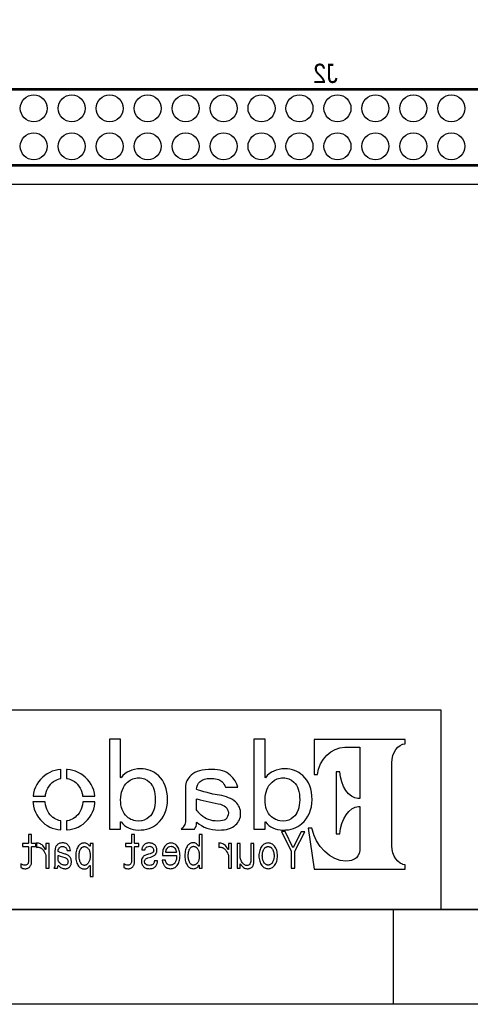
# Model space of a CAD drawing. Extents: x -19 to 391, y -43 to 244.
# Tile 12 of 33: x 16 to 40, y -43 to 9. Entities that reach past the tile are written whole.
import ezdxf

# ---------------------------------------------------------------- set-up
doc = ezdxf.new("R2010")
doc.units = 0
for name, color, linetype in [('BOARD_GEOMETRY_DIMENSION', 2, 'CONTINUOUS'), ('BOARD_GEOMETRY_OUTLINE', 3, 'CONTINUOUS'), ('BOARD_GEOMETRY_SILKSCREEN_B', 1, 'CONTINUOUS'), ('PACKAGE_GEOMETRY_SILKSCREEN_B', 4, 'CONTINUOUS'), ('PIN_B', 5, 'CONTINUOUS'), ('REF_DES_SILKSCREEN_B', 6, 'CONTINUOUS')]:
    doc.layers.add(name, color=color, linetype=linetype)

msp = doc.modelspace()

# ---------------------------------------------------------------- linework, layer by layer
at = {"layer": 'BOARD_GEOMETRY_DIMENSION'}
msp.add_lwpolyline([(-19.05, -43.18), (-19.05, 243.819934), (390.949942, 243.819934), (390.949942, -43.18)], close=True, dxfattribs=at)
for points in [[(-14.05001, -38.179756), (385.949952, -38.179756)], [(35.94989, -43.18), (35.94989, -38.179756)]]:
    msp.add_lwpolyline(points, dxfattribs=at)
at = {"layer": 'BOARD_GEOMETRY_OUTLINE'}
msp.add_lwpolyline([(0, 0), (59.99988, 0), (59.99988, 90.000074), (0, 90.000074)], close=True, dxfattribs=at)
at = {"layer": 'BOARD_GEOMETRY_SILKSCREEN_B'}
for points in [[(-19.05, -43.18), (-19.05, 243.819934), (390.949942, 243.819934), (390.949942, -43.18)], [(22.50313, -34.00425), (22.65934, -33.99917), (22.806406, -33.983676), (22.944328, -33.958276), (23.073106, -33.921954), (23.19401, -33.87598), (23.305516, -33.818576), (23.408894, -33.751774), (23.503636, -33.674558), (23.631906, -33.54705), (23.742904, -33.410144), (23.83663, -33.264856), (23.913592, -33.11017), (23.973282, -32.947864), (24.016208, -32.775652), (24.041608, -32.595566), (24.049482, -32.405574), (24.042624, -32.205168), (24.019002, -32.016446), (23.981918, -31.839662), (23.928324, -31.674562), (23.861014, -31.523178), (23.77694, -31.38297), (23.679404, -31.254446), (23.564596, -31.137352), (23.46452, -31.054548), (23.358094, -30.980888), (23.249128, -30.919674), (23.133812, -30.868874), (23.014432, -30.830266), (22.889718, -30.802072), (22.760178, -30.785054), (22.625812, -30.779466), (22.464522, -30.787086), (22.311614, -30.808676), (22.16912, -30.84576), (22.035008, -30.89656), (21.912326, -30.962346), (21.797518, -31.042864), (21.693124, -31.13786), (21.596096, -31.24708), (21.573998, -31.238952), (21.573998, -29.22397), (20.98802, -29.22397), (20.98802, -33.948878), (21.573998, -33.948878), (21.573998, -33.57245), (21.596604, -33.564576), (21.684488, -33.66897), (21.778976, -33.75787), (21.88083, -33.833562), (21.989796, -33.894776), (22.106382, -33.942782), (22.231096, -33.977072), (22.36343, -33.998154)], [(30.112716, -34.00425), (30.268926, -33.99917), (30.415992, -33.983676), (30.554422, -33.958276), (30.682692, -33.921954), (30.803596, -33.87598), (30.915102, -33.818576), (31.018988, -33.751774), (31.113222, -33.674558), (31.241492, -33.54705), (31.35249, -33.410144), (31.446724, -33.264856), (31.523178, -33.11017), (31.583122, -32.947864), (31.62554, -32.775652), (31.651194, -32.595566), (31.659322, -32.405574), (31.65221, -32.205168), (31.628588, -32.016446), (31.591504, -31.839662), (31.53791, -31.674562), (31.470346, -31.523178), (31.386526, -31.38297), (31.28899, -31.254446), (31.174182, -31.137352), (31.074106, -31.054548), (30.967934, -30.980888), (30.858714, -30.919674), (30.743398, -30.868874), (30.624018, -30.830266), (30.499304, -30.802072), (30.370018, -30.785054), (30.235398, -30.779466), (30.074108, -30.787086), (29.9212, -30.808676), (29.778706, -30.84576), (29.644594, -30.89656), (29.521912, -30.962346), (29.407104, -31.042864), (29.30271, -31.13786), (29.205936, -31.24708), (29.183838, -31.238952), (29.183838, -29.22397), (28.597606, -29.22397), (28.597606, -33.948878), (29.183838, -33.948878), (29.183838, -33.57245), (29.20619, -33.564576), (29.294328, -33.66897), (29.388816, -33.75787), (29.490416, -33.833562), (29.599382, -33.894776), (29.716222, -33.942782), (29.840682, -33.977072), (29.973016, -33.998154)], [(36.565586, -36.058856), (36.565586, -35.830764), (36.437316, -35.809174), (36.434014, -35.808158), (36.302696, -35.745674), (36.30041, -35.74415), (36.181538, -35.650678), (36.179506, -35.649154), (36.074604, -35.525964), (36.07308, -35.523678), (35.987482, -35.378644), (35.98672, -35.376866), (35.920426, -35.20948), (35.919918, -35.207956), (35.878516, -35.026346), (35.878516, -35.024568), (35.863022, -34.828988), (35.863022, -30.459172), (35.878516, -30.266386), (35.878516, -30.264862), (35.919918, -30.083252), (35.920426, -30.080966), (35.98672, -29.916374), (35.987482, -29.91485), (36.07308, -29.767276), (36.074604, -29.765244), (36.180014, -29.643578), (36.181284, -29.642054), (36.30041, -29.547058), (36.302696, -29.54528), (36.434014, -29.48305), (36.436808, -29.48178), (36.565586, -29.45638), (36.565586, -29.22778), (31.781242, -29.22778), (31.781242, -31.073852), (31.951676, -31.073852), (32.009334, -30.795976), (32.009842, -30.793944), (32.112712, -30.523688), (32.113474, -30.522164), (32.25673, -30.279086), (32.258, -30.27807), (32.434276, -30.065472), (32.4358, -30.063948), (32.64281, -29.890974), (32.644588, -29.889958), (32.874204, -29.75737), (32.87649, -29.756354), (33.125918, -29.67228), (33.128712, -29.671772), (33.391094, -29.642562), (34.170112, -29.642562), (34.182812, -29.655262), (34.182812, -32.329882), (34.170112, -32.342582), (34.076894, -32.342582), (33.910524, -32.313372), (33.906714, -32.312356), (33.744408, -32.227774), (33.741614, -32.226758), (33.589722, -32.09417), (33.588198, -32.092646), (33.448244, -31.917386), (33.447228, -31.915862), (33.326578, -31.707582), (33.325816, -31.706058), (33.227518, -31.465774), (33.22701, -31.46425), (33.155382, -31.202376), (33.155128, -31.200852), (33.11652, -30.931358), (32.93491, -30.931358), (32.93491, -34.198052), (33.11652, -34.198052), (33.15589, -33.925764), (33.156398, -33.923986), (33.22828, -33.658302), (33.228788, -33.656778), (33.32861, -33.41497), (33.329118, -33.4137), (33.452308, -33.201356), (33.453324, -33.199578), (33.596326, -33.024572), (33.597596, -33.023048), (33.754822, -32.889444), (33.757616, -32.888174), (33.924494, -32.8041), (33.928304, -32.802576), (34.100516, -32.77108), (34.170112, -32.77108), (34.182812, -32.78378), (34.182812, -34.907474), (34.17189, -35.08375), (34.171636, -35.085274), (34.1376, -35.234372), (34.136838, -35.236658), (34.080196, -35.361372), (34.078926, -35.364166), (33.996884, -35.463988), (33.994598, -35.466274), (33.891982, -35.543744), (33.889188, -35.545776), (33.763204, -35.598354), (33.760918, -35.598862), (33.612074, -35.631374), (33.610042, -35.631374), (33.435798, -35.640772), (33.43402, -35.640264), (33.146746, -35.604958), (33.144206, -35.60445), (32.859726, -35.501072), (32.857186, -35.500564), (32.58312, -35.338766), (32.581342, -35.336988), (32.325818, -35.122866), (32.324294, -35.12185), (32.097218, -34.865056), (32.096202, -34.863278), (31.901892, -34.570162), (31.90113, -34.568384), (31.751016, -34.247074), (31.75, -34.24555), (31.652718, -33.913064), (31.451804, -33.913064), (31.764224, -36.058856)], [(17.613122, -32.226758), (17.624298, -32.14116), (17.624298, -32.140144), (17.653508, -32.018478), (17.654016, -32.017462), (17.693894, -31.902654), (17.694402, -31.900876), (17.746726, -31.793688), (17.747488, -31.792672), (17.810226, -31.69158), (17.810734, -31.690564), (17.88541, -31.596584), (17.885918, -31.595568), (17.971516, -31.508446), (17.972278, -31.507176), (18.03654, -31.45536), (18.037302, -31.454852), (18.103596, -31.409386), (18.10512, -31.408878), (18.17624, -31.371286), (18.17751, -31.370778), (18.250916, -31.338774), (18.251932, -31.338774), (18.33118, -31.313882), (18.332196, -31.313882), (18.413476, -31.296356), (18.414492, -31.296356), (18.42262, -31.293054), (18.42262, -30.81528), (18.271998, -30.833568), (18.122138, -30.86608), (17.977612, -30.910784), (17.841214, -30.969458), (17.710912, -31.04007), (17.587722, -31.124144), (17.469612, -31.220664), (17.349216, -31.342076), (17.244314, -31.4706), (17.155922, -31.607252), (17.083024, -31.75127), (17.027144, -31.90367), (16.987012, -32.062674), (16.96339, -32.226758)], [(20.22094, -32.226758), (20.197826, -32.062674), (20.157186, -31.90367), (20.100544, -31.75127), (20.028408, -31.607252), (19.940016, -31.4706), (19.835114, -31.342076), (19.71421, -31.220664), (19.597624, -31.124144), (19.47418, -31.04007), (19.343878, -30.969458), (19.206718, -30.910784), (19.063208, -30.86608), (18.912332, -30.833568), (18.755614, -30.814264), (18.72234, -30.812486), (18.72234, -31.29026), (18.769584, -31.296356), (18.771108, -31.296356), (18.852896, -31.313882), (18.85442, -31.314644), (18.932398, -31.338774), (18.933414, -31.338774), (19.008598, -31.370778), (19.009614, -31.371286), (19.080226, -31.408878), (19.081242, -31.409386), (19.14779, -31.454852), (19.148806, -31.45536), (19.21129, -31.507176), (19.212306, -31.508446), (19.298412, -31.595568), (19.299174, -31.596584), (19.373596, -31.690564), (19.374612, -31.69158), (19.437604, -31.792672), (19.43862, -31.793688), (19.48942, -31.901384), (19.489674, -31.902654), (19.530314, -32.016954), (19.530822, -32.018478), (19.559016, -32.140144), (19.559524, -32.14116), (19.572478, -32.225488)], [(26.751788, -34.00425), (26.892504, -33.999678), (27.023822, -33.986978), (27.146504, -33.96615), (27.259534, -33.93567), (27.365706, -33.898078), (27.462226, -33.850072), (27.55011, -33.794954), (27.628596, -33.729676), (27.693112, -33.667954), (27.747722, -33.60166), (27.794712, -33.53435), (27.832304, -33.462976), (27.862276, -33.390078), (27.883104, -33.315148), (27.896312, -33.23717), (27.900122, -33.155382), (27.896312, -33.062164), (27.883104, -32.973264), (27.862276, -32.888174), (27.832304, -32.807402), (27.794712, -32.731202), (27.747722, -32.659066), (27.693112, -32.591248), (27.628596, -32.526478), (27.550618, -32.461962), (27.463242, -32.401764), (27.369516, -32.34817), (27.266392, -32.299656), (27.156918, -32.258762), (27.039824, -32.222948), (26.914094, -32.192976), (26.779982, -32.168084), (26.436574, -32.106362), (26.435812, -32.106362), (26.137108, -32.029654), (25.954228, -31.988252), (25.95372, -31.988252), (25.80132, -31.94685), (25.800304, -31.94685), (25.678384, -31.905448), (25.584912, -31.862268), (25.577292, -31.850584), (25.577292, -31.849568), (25.588976, -31.741872), (25.589738, -31.739078), (25.624028, -31.637986), (25.625298, -31.635446), (25.68321, -31.541974), (25.684734, -31.54045), (25.76449, -31.453074), (25.766522, -31.45155), (25.868122, -31.378652), (25.870408, -31.377382), (25.990042, -31.325058), (25.992582, -31.323788), (26.132536, -31.293054), (26.134314, -31.292546), (26.29281, -31.281878), (26.29408, -31.281878), (26.492708, -31.292546), (26.494486, -31.292546), (26.66238, -31.323788), (26.664412, -31.32455), (26.73731, -31.34868), (26.738326, -31.34868), (26.803096, -31.377382), (26.80462, -31.378144), (26.861516, -31.41218), (26.862786, -31.41345), (26.912316, -31.45155), (26.913586, -31.453074), (26.971498, -31.51378), (26.972514, -31.515558), (27.02179, -31.586678), (27.022806, -31.588202), (27.065224, -31.669482), (27.065478, -31.67126), (27.096212, -31.754064), (27.742896, -31.754064), (27.68981, -31.584646), (27.603704, -31.412688), (27.493214, -31.254954), (27.354022, -31.109666), (27.2669, -31.039562), (27.169618, -30.978602), (27.062684, -30.926278), (26.946606, -30.883352), (26.820876, -30.850078), (26.684986, -30.826456), (26.540714, -30.811978), (26.385012, -30.807152), (26.201624, -30.811978), (26.031698, -30.826456), (25.875488, -30.850078), (25.731978, -30.88386), (25.602438, -30.926278), (25.486614, -30.978856), (25.38349, -31.039562), (25.29332, -31.109666), (25.223724, -31.180278), (25.162002, -31.252668), (25.110186, -31.327344), (25.067514, -31.40456), (25.034494, -31.48457), (25.011126, -31.566866), (24.99741, -31.652464), (24.991822, -31.739078), (24.991822, -33.489646), (24.98852, -33.564576), (24.98852, -33.5661), (24.976582, -33.63595), (24.976328, -33.636966), (24.957532, -33.70326), (24.957024, -33.704784), (24.929592, -33.765744), (24.929084, -33.76676), (24.895302, -33.824164), (24.894286, -33.825688), (24.852122, -33.877758), (24.851106, -33.878774), (24.801576, -33.92678), (24.800306, -33.928558), (24.77262, -33.948878), (25.461976, -33.948878), (25.510998, -33.890458), (25.54732, -33.811464), (25.570434, -33.714944), (25.577292, -33.599374), (25.59812, -33.589976), (25.716484, -33.688274), (25.841706, -33.772348), (25.97404, -33.843468), (26.114502, -33.90138), (26.262838, -33.9471), (26.418032, -33.97885), (26.581608, -33.998154)], [(22.535388, -33.529778), (22.53361, -33.529778), (22.358096, -33.516062), (22.356318, -33.516062), (22.275038, -33.49879), (22.274022, -33.498282), (22.194774, -33.473644), (22.194012, -33.472882), (22.11959, -33.442656), (22.11832, -33.442148), (22.0472, -33.403286), (22.04593, -33.402778), (21.979636, -33.358074), (21.97862, -33.357566), (21.914612, -33.30448), (21.913342, -33.303972), (21.83511, -33.223454), (21.834094, -33.222184), (21.766022, -33.132776), (21.765514, -33.13176), (21.70811, -33.033462), (21.707602, -33.032446), (21.659596, -32.925766), (21.659342, -32.923988), (21.622512, -32.808672), (21.622512, -32.807656), (21.595588, -32.68345), (21.595334, -32.68218), (21.579586, -32.549846), (21.579586, -32.548576), (21.573998, -32.406082), (21.573998, -32.405574), (21.580094, -32.263588), (21.580602, -32.26308), (21.597874, -32.12846), (21.598128, -32.127444), (21.62683, -32.00146), (21.627084, -32.000444), (21.667216, -31.880048), (21.719286, -31.770066), (21.719794, -31.768288), (21.782532, -31.665672), (21.783294, -31.664402), (21.857716, -31.569152), (21.858478, -31.567882), (21.943822, -31.48076), (21.945346, -31.478982), (22.074378, -31.382462), (22.075902, -31.3817), (22.144736, -31.343854), (22.146006, -31.3436), (22.21611, -31.311088), (22.21738, -31.31058), (22.291802, -31.286958), (22.292818, -31.28645), (22.369526, -31.26867), (22.370542, -31.26867), (22.450298, -31.257748), (22.451822, -31.257748), (22.53361, -31.253684), (22.53488, -31.253684), (22.610826, -31.257748), (22.612096, -31.257748), (22.685502, -31.26867), (22.68728, -31.26867), (22.827996, -31.31058), (22.830282, -31.31185), (22.96414, -31.381446), (22.965918, -31.382462), (23.091902, -31.478982), (23.093426, -31.48076), (23.165308, -31.555944), (23.166578, -31.557468), (23.2283, -31.644082), (23.229316, -31.645352), (23.282402, -31.74365), (23.28291, -31.745174), (23.325328, -31.85287), (23.325582, -31.854648), (23.359618, -31.975552), (23.359618, -31.976568), (23.382986, -32.107378), (23.38324, -32.107886), (23.39721, -32.250888), (23.39721, -32.252158), (23.402036, -32.406082), (23.39721, -32.55518), (23.39721, -32.55645), (23.381716, -32.694372), (23.381716, -32.69488), (23.355808, -32.824674), (23.3553, -32.825944), (23.317708, -32.944562), (23.317708, -32.945578), (23.271226, -33.056068), (23.270718, -33.057084), (23.212806, -33.157668), (23.21179, -33.158684), (23.143718, -33.24987), (23.142194, -33.251648), (23.062692, -33.331658), (23.061422, -33.332674), (22.948646, -33.418272), (22.946614, -33.419288), (22.822408, -33.480248), (22.820122, -33.480756), (22.684486, -33.517078), (22.682708, -33.517586)], [(30.144974, -33.529778), (30.142942, -33.529778), (29.967682, -33.516062), (29.965904, -33.516062), (29.884624, -33.49879), (29.883608, -33.498282), (29.804614, -33.473644), (29.803344, -33.472882), (29.729176, -33.442656), (29.727906, -33.442148), (29.656786, -33.403286), (29.656024, -33.402778), (29.589222, -33.358074), (29.588206, -33.357566), (29.524198, -33.30448), (29.522928, -33.303972), (29.444696, -33.223454), (29.44368, -33.222184), (29.375608, -33.132776), (29.374846, -33.13176), (29.317696, -33.033462), (29.317188, -33.032446), (29.269436, -32.925766), (29.268928, -32.923988), (29.232098, -32.808672), (29.231844, -32.807656), (29.205174, -32.68345), (29.20492, -32.68218), (29.189426, -32.549846), (29.189426, -32.548576), (29.183838, -32.406082), (29.183838, -32.405574), (29.190188, -32.263588), (29.190188, -32.26308), (29.207714, -32.12846), (29.207714, -32.127444), (29.236416, -32.00146), (29.236924, -32.000444), (29.27604, -31.881572), (29.276294, -31.880048), (29.329126, -31.770066), (29.329634, -31.768288), (29.392118, -31.665672), (29.39288, -31.664402), (29.467302, -31.569152), (29.468318, -31.567882), (29.553408, -31.48076), (29.554932, -31.478982), (29.684218, -31.382462), (29.685488, -31.3817), (29.754576, -31.343854), (29.755338, -31.3436), (29.825696, -31.311088), (29.82722, -31.31058), (29.901388, -31.286958), (29.902404, -31.28645), (29.979112, -31.26867), (29.980382, -31.26867), (30.060138, -31.257748), (30.061408, -31.257748), (30.143196, -31.253684), (30.14472, -31.253684), (30.220412, -31.257748), (30.221682, -31.257748), (30.295088, -31.26867), (30.29712, -31.26867), (30.437836, -31.31058), (30.440122, -31.31185), (30.573726, -31.381446), (30.575504, -31.382462), (30.701488, -31.478982), (30.703012, -31.48076), (30.774894, -31.555944), (30.776418, -31.557468), (30.837886, -31.644082), (30.838902, -31.645352), (30.891988, -31.74365), (30.892496, -31.745174), (30.934914, -31.85287), (30.935422, -31.854648), (30.968696, -31.975552), (30.969204, -31.976568), (30.992826, -32.107378), (30.992826, -32.107886), (31.006796, -32.250888), (31.006796, -32.252158), (31.011622, -32.406082), (31.006796, -32.55518), (31.006796, -32.55645), (30.991302, -32.694372), (30.990794, -32.69488), (30.965394, -32.824674), (30.964886, -32.825944), (30.927294, -32.944562), (30.92704, -32.945578), (30.880812, -33.056068), (30.879796, -33.057084), (30.822138, -33.157668), (30.821376, -33.158684), (30.753304, -33.24987), (30.752288, -33.251648), (30.672278, -33.331658), (30.671008, -33.332674), (30.558486, -33.418272), (30.5562, -33.419288), (30.431994, -33.480248), (30.429708, -33.480756), (30.294326, -33.517078), (30.29204, -33.517586)], [(18.423382, -33.995868), (18.423382, -33.516062), (18.413222, -33.514284), (18.411698, -33.514284), (18.327624, -33.49498), (18.3261, -33.49498), (18.243804, -33.466786), (18.242788, -33.466278), (18.16481, -33.43148), (18.163286, -33.43148), (18.087594, -33.388046), (18.086578, -33.387284), (18.013426, -33.336484), (18.01241, -33.335976), (17.941798, -33.277302), (17.940782, -33.276286), (17.862296, -33.196276), (17.861534, -33.195768), (17.793716, -33.107376), (17.7927, -33.10636), (17.734788, -33.010348), (17.73428, -33.00857), (17.686528, -32.904684), (17.68602, -32.903668), (17.64919, -32.79267), (17.648682, -32.791654), (17.62252, -32.672274), (17.622012, -32.67075), (17.606518, -32.54375), (17.606518, -32.54248), (17.605502, -32.52597), (16.95831, -32.52597), (16.962628, -32.58185), (16.987012, -32.748982), (17.027144, -32.909256), (17.083024, -33.061148), (17.155922, -33.205674), (17.244314, -33.341564), (17.349216, -33.470088), (17.469612, -33.590484), (17.587722, -33.688274), (17.710912, -33.772348), (17.841214, -33.843468), (17.977612, -33.90138), (18.122138, -33.947354), (18.271998, -33.97885)], [(18.72234, -33.99917), (18.755614, -33.998154), (18.912332, -33.97885), (19.063208, -33.947354), (19.206718, -33.90138), (19.343878, -33.843468), (19.47418, -33.772348), (19.597624, -33.688274), (19.71421, -33.590484), (19.835114, -33.470088), (19.940016, -33.341564), (20.028408, -33.205674), (20.100544, -33.061148), (20.157186, -32.909256), (20.197826, -32.748982), (20.221702, -32.58185), (20.223988, -32.526478), (19.577812, -32.526478), (19.577304, -32.54248), (19.577304, -32.54375), (19.56181, -32.67075), (19.561302, -32.671766), (19.535394, -32.791654), (19.53514, -32.79267), (19.497294, -32.903668), (19.497294, -32.904684), (19.45132, -33.00857), (19.450304, -33.010348), (19.392392, -33.10636), (19.39163, -33.107376), (19.323812, -33.195768), (19.322288, -33.196276), (19.242024, -33.277048), (19.172174, -33.335976), (19.171412, -33.336484), (19.097498, -33.387284), (19.096736, -33.388046), (19.021806, -33.43148), (19.020536, -33.43148), (18.94078, -33.466786), (18.940018, -33.466786), (18.85823, -33.49498), (18.857214, -33.49498), (18.772632, -33.514284), (18.771616, -33.514284), (18.72234, -33.520888)], [(26.69032, -33.529778), (26.689812, -33.529778), (26.562812, -33.52546), (26.561796, -33.52546), (26.440384, -33.510982), (26.439622, -33.510474), (26.324306, -33.48736), (26.32329, -33.48736), (26.2128, -33.45307), (26.211784, -33.452562), (26.108914, -33.410652), (26.10739, -33.410144), (26.008838, -33.357566), (26.007822, -33.357058), (25.91562, -33.294574), (25.914096, -33.294066), (25.82672, -33.221676), (25.826212, -33.221168), (25.65781, -33.05429), (25.656794, -33.053274), (25.607518, -32.990282), (25.605994, -32.989266), (25.578816, -32.940244), (25.577292, -32.933386), (25.577292, -32.37865), (25.593294, -32.36595), (25.769824, -32.414972), (25.929082, -32.449262), (26.723086, -32.615378), (26.723594, -32.615378), (26.839926, -32.647382), (26.840688, -32.648144), (26.939494, -32.685482), (26.941018, -32.686752), (27.025346, -32.731964), (27.027124, -32.73298), (27.095196, -32.78505), (27.09672, -32.786574), (27.163776, -32.858456), (27.1653, -32.85998), (27.213306, -32.934148), (27.214322, -32.93618), (27.243278, -33.014666), (27.243786, -33.017968), (27.253184, -33.098486), (27.253438, -33.100264), (27.253184, -33.10128), (27.24404, -33.196276), (27.243278, -33.19907), (27.214322, -33.285176), (27.213306, -33.28797), (27.165808, -33.36798), (27.163776, -33.370774), (27.09672, -33.442656), (27.09418, -33.44418), (27.035506, -33.481772), (27.032204, -33.482788), (26.946098, -33.508188), (26.94432, -33.50895), (26.831798, -33.524444), (26.830528, -33.524952)], [(30.750002, -36.015676), (30.750002, -35.123374), (30.751526, -35.117786), (31.274512, -34.090864), (31.08198, -34.090864), (30.672278, -34.926778), (30.649418, -34.926778), (30.238446, -34.08807), (30.044644, -34.08807), (30.561026, -35.117786), (30.562042, -35.123374), (30.562042, -36.015676)], [(16.535908, -36.039552), (16.579596, -36.037774), (16.619982, -36.033456), (16.65732, -36.025074), (16.690594, -36.013644), (16.721582, -35.999674), (16.749014, -35.981386), (16.773398, -35.961574), (16.79448, -35.937444), (16.815816, -35.90798), (16.834104, -35.878262), (16.850106, -35.847274), (16.862298, -35.815778), (16.872204, -35.783774), (16.879316, -35.751262), (16.88338, -35.71748), (16.884396, -35.682682), (16.884396, -34.885376), (16.897096, -34.872676), (17.107408, -34.872676), (17.107408, -34.707576), (16.897096, -34.707576), (16.884396, -34.694876), (16.884396, -34.243264), (16.724376, -34.243264), (16.724376, -34.694876), (16.711676, -34.707576), (16.408908, -34.707576), (16.408908, -34.872676), (16.711676, -34.872676), (16.724376, -34.885376), (16.724376, -35.660076), (16.721582, -35.695382), (16.721074, -35.697668), (16.712184, -35.73145), (16.711676, -35.732974), (16.697198, -35.764978), (16.696182, -35.767264), (16.675608, -35.796982), (16.674084, -35.799268), (16.652494, -35.82035), (16.6497, -35.822382), (16.622522, -35.837368), (16.619982, -35.837876), (16.587216, -35.847274), (16.584422, -35.847782), (16.545814, -35.850576), (16.543528, -35.850576), (16.480536, -35.844988), (16.478504, -35.84448), (16.418814, -35.828986), (16.416528, -35.828478), (16.359886, -35.80257), (16.358108, -35.801554), (16.325088, -35.778948), (16.325088, -35.973766), (16.370808, -36.000944), (16.423132, -36.02228), (16.477996, -36.03498)], [(17.804384, -36.015676), (17.804384, -34.707576), (17.64411, -34.707576), (17.64411, -35.028378), (17.61998, -35.034474), (17.57172, -34.945574), (17.518888, -34.869374), (17.481296, -34.825686), (17.440402, -34.788348), (17.396714, -34.756344), (17.349724, -34.730182), (17.299686, -34.71037), (17.246092, -34.695384), (17.189704, -34.687002), (17.142714, -34.684462), (17.142714, -34.91738), (17.171416, -34.911284), (17.173194, -34.911284), (17.231106, -34.907982), (17.232884, -34.907982), (17.267428, -34.910776), (17.269206, -34.910776), (17.303242, -34.917888), (17.30502, -34.91865), (17.338294, -34.930588), (17.339818, -34.931858), (17.372584, -34.948368), (17.374108, -34.948876), (17.406112, -34.970974), (17.407128, -34.971482), (17.438878, -34.99866), (17.43964, -34.999168), (17.470628, -35.031172), (17.47139, -35.03168), (17.501616, -35.067748), (17.502124, -35.068764), (17.549622, -35.135058), (17.55013, -35.136074), (17.588738, -35.203384), (17.5895, -35.204654), (17.61998, -35.27425), (17.620488, -35.275774), (17.643094, -35.345878), (17.64411, -35.349688), (17.64411, -36.015676)], [(18.6436, -36.039552), (18.68551, -36.037774), (18.724626, -36.032186), (18.760694, -36.02355), (18.794222, -36.01085), (18.82521, -35.995356), (18.853404, -35.97529), (18.879312, -35.952176), (18.90268, -35.925252), (18.92173, -35.899344), (18.93824, -35.871658), (18.95221, -35.842956), (18.963386, -35.812984), (18.972276, -35.78225), (18.978626, -35.750754), (18.98269, -35.71748), (18.983706, -35.682682), (18.98269, -35.643566), (18.978626, -35.605466), (18.972276, -35.569652), (18.963386, -35.535362), (18.95221, -35.503358), (18.937986, -35.472878), (18.92173, -35.444176), (18.90268, -35.417252), (18.87982, -35.390074), (18.853404, -35.364674), (18.825718, -35.342576), (18.794984, -35.322256), (18.762726, -35.304476), (18.72742, -35.289744), (18.690082, -35.277552), (18.649696, -35.266376), (18.545302, -35.240468), (18.544286, -35.23996), (18.453608, -35.206686), (18.398236, -35.189668), (18.397474, -35.18916), (18.351246, -35.17138), (18.35023, -35.170872), (18.313146, -35.1536), (18.311622, -35.152584), (18.283682, -35.13455), (18.27784, -35.123374), (18.27784, -35.122866), (18.281396, -35.076384), (18.281904, -35.07486), (18.292318, -35.031172), (18.29308, -35.028886), (18.310606, -34.989262), (18.311622, -34.987484), (18.336006, -34.950146), (18.337276, -34.94786), (18.368518, -34.916872), (18.370296, -34.915348), (18.407126, -34.892488), (18.40992, -34.891472), (18.452592, -34.877756), (18.455132, -34.877502), (18.503138, -34.872676), (18.505424, -34.872676), (18.565622, -34.877248), (18.567908, -34.877756), (18.619216, -34.890964), (18.620994, -34.89198), (18.643346, -34.901886), (18.644616, -34.903156), (18.664428, -34.915348), (18.665698, -34.916364), (18.683224, -34.930588), (18.684494, -34.931858), (18.69948, -34.948368), (18.700496, -34.950146), (18.718022, -34.976054), (18.719038, -34.977578), (18.734024, -35.008058), (18.734532, -35.009074), (18.747232, -35.04438), (18.74774, -35.04565), (18.755614, -35.07486), (18.934176, -35.07486), (18.919698, -35.01136), (18.894044, -34.938462), (18.861024, -34.871152), (18.819114, -34.809684), (18.793714, -34.780474), (18.764504, -34.755074), (18.733008, -34.733484), (18.698718, -34.71545), (18.661634, -34.70148), (18.621502, -34.691574), (18.578576, -34.685478), (18.532094, -34.683954), (18.47723, -34.685478), (18.42643, -34.691574), (18.379694, -34.70148), (18.337276, -34.715958), (18.299176, -34.733484), (18.264886, -34.755074), (18.234406, -34.780474), (18.207736, -34.809684), (18.187416, -34.839656), (18.16862, -34.869882), (18.153126, -34.901378), (18.140426, -34.934144), (18.13052, -34.967672), (18.123408, -35.002978), (18.11909, -35.039046), (18.11782, -35.075876), (18.11782, -35.825684), (18.116296, -35.85845), (18.116296, -35.859466), (18.112994, -35.889184), (18.11274, -35.890454), (18.106898, -35.918902), (18.106898, -35.920172), (18.098516, -35.94608), (18.098008, -35.946588), (18.087594, -35.97148), (18.087086, -35.973258), (18.074386, -35.995356), (18.073624, -35.996372), (18.059908, -36.015676), (18.246344, -36.015676), (18.258282, -35.995864), (18.268696, -35.962844), (18.275808, -35.92195), (18.27784, -35.872674), (18.300192, -35.865054), (18.336006, -35.906964), (18.37309, -35.94227), (18.412714, -35.971988), (18.454624, -35.996372), (18.498312, -36.015676), (18.544286, -36.028376), (18.5928, -36.036758)], [(20.126198, -36.456366), (20.126198, -34.707576), (19.965924, -34.707576), (19.965924, -34.849562), (19.942302, -34.856674), (19.914108, -34.81578), (19.883882, -34.780474), (19.852386, -34.751264), (19.818604, -34.72688), (19.783298, -34.708084), (19.746214, -34.694876), (19.70659, -34.686748), (19.664934, -34.683954), (19.619214, -34.685986), (19.575018, -34.693352), (19.533616, -34.704782), (19.494246, -34.720784), (19.457416, -34.742374), (19.422618, -34.767774), (19.390106, -34.798762), (19.359626, -34.83356), (19.325336, -34.882582), (19.296126, -34.936176), (19.270726, -34.995358), (19.249898, -35.058858), (19.234404, -35.127184), (19.22272, -35.200082), (19.215608, -35.279076), (19.213322, -35.36188), (19.215608, -35.447478), (19.22272, -35.528758), (19.234404, -35.603688), (19.249898, -35.6743), (19.270726, -35.73907), (19.296126, -35.79876), (19.325336, -35.852862), (19.359626, -35.901376), (19.390106, -35.937444), (19.422618, -35.96767), (19.457416, -35.993578), (19.493992, -36.014152), (19.533616, -36.030662), (19.575018, -36.042346), (19.619214, -36.049458), (19.664934, -36.050982), (19.710908, -36.048188), (19.753326, -36.04006), (19.792188, -36.025582), (19.827494, -36.00577), (19.860514, -35.98037), (19.890486, -35.948874), (19.917918, -35.91179), (19.941794, -35.867086), (19.965924, -35.873182), (19.965924, -36.456366)], [(21.959316, -36.039552), (22.003512, -36.037774), (22.043898, -36.033456), (22.080982, -36.025074), (22.115018, -36.013644), (22.145498, -35.999674), (22.17293, -35.981386), (22.197314, -35.961574), (22.218396, -35.937444), (22.239478, -35.90798), (22.25802, -35.878262), (22.274022, -35.847274), (22.286214, -35.815778), (22.29612, -35.783774), (22.302978, -35.751262), (22.307296, -35.71748), (22.30882, -35.682682), (22.30882, -34.885376), (22.32152, -34.872676), (22.531324, -34.872676), (22.531324, -34.707576), (22.32152, -34.707576), (22.30882, -34.694876), (22.30882, -34.243264), (22.148292, -34.243264), (22.148292, -34.694876), (22.135592, -34.707576), (21.832824, -34.707576), (21.832824, -34.872676), (22.135592, -34.872676), (22.148292, -34.885376), (22.148292, -35.660076), (22.145498, -35.695382), (22.14499, -35.697668), (22.1361, -35.73145), (22.135592, -35.732974), (22.121114, -35.764978), (22.120098, -35.767264), (22.099524, -35.796982), (22.098, -35.799268), (22.07641, -35.82035), (22.073616, -35.822382), (22.046438, -35.837368), (22.043898, -35.837876), (22.010878, -35.847274), (22.008338, -35.847782), (21.969476, -35.850576), (21.967444, -35.850576), (21.904198, -35.844988), (21.90242, -35.84448), (21.842476, -35.828986), (21.84019, -35.828478), (21.783802, -35.80257), (21.782024, -35.801554), (21.749004, -35.778948), (21.749004, -35.973766), (21.794724, -36.000944), (21.846794, -36.02228), (21.901912, -36.03498)], [(23.091902, -36.039552), (23.147274, -36.037266), (23.198582, -36.030662), (23.245826, -36.020248), (23.289514, -36.004754), (23.329138, -35.98545), (23.364698, -35.961574), (23.39721, -35.933888), (23.425912, -35.901376), (23.44674, -35.872166), (23.465282, -35.84067), (23.480776, -35.806888), (23.493222, -35.771582), (23.503382, -35.734752), (23.51024, -35.696144), (23.514304, -35.65525), (23.51532, -35.624262), (23.353776, -35.624262), (23.348696, -35.663378), (23.348696, -35.664648), (23.33879, -35.707066), (23.338282, -35.708082), (23.325074, -35.743388), (23.324312, -35.745674), (23.30704, -35.77336), (23.306024, -35.774376), (23.288498, -35.794188), (23.287482, -35.795966), (23.268178, -35.812476), (23.266908, -35.813746), (23.245826, -35.82797), (23.244302, -35.828478), (23.22068, -35.84067), (23.21941, -35.84067), (23.194518, -35.850068), (23.192994, -35.850576), (23.165308, -35.856672), (23.16353, -35.85718), (23.102316, -35.86226), (23.100538, -35.86226), (23.027894, -35.857688), (23.026116, -35.857688), (22.966426, -35.84448), (22.964394, -35.843972), (22.939502, -35.834066), (22.937978, -35.833558), (22.91588, -35.820858), (22.91461, -35.819588), (22.895814, -35.805872), (22.893782, -35.804348), (22.878288, -35.787076), (22.877018, -35.785552), (22.861016, -35.760152), (22.859746, -35.758374), (22.848316, -35.729672), (22.8473, -35.727386), (22.840442, -35.696652), (22.840188, -35.694366), (22.837902, -35.660076), (22.837902, -35.657282), (22.840696, -35.633152), (22.841712, -35.630866), (22.850094, -35.604958), (22.85111, -35.602672), (22.865588, -35.575748), (22.866096, -35.574478), (22.886416, -35.545268), (22.887686, -35.542982), (22.909784, -35.520884), (22.911308, -35.519868), (22.938486, -35.500564), (22.973538, -35.482784), (22.974808, -35.482276), (23.013416, -35.46856), (23.013924, -35.46856), (23.159974, -35.424364), (23.264114, -35.385756), (23.310596, -35.36696), (23.35022, -35.34537), (23.382224, -35.320986), (23.407116, -35.294062), (23.442676, -35.241484), (23.456646, -35.215068), (23.467822, -35.188144), (23.476712, -35.160458), (23.483316, -35.132772), (23.487126, -35.104578), (23.487888, -35.075876), (23.487126, -35.039046), (23.482808, -35.002978), (23.476712, -34.96945), (23.467822, -34.936684), (23.456392, -34.906458), (23.442422, -34.876486), (23.42642, -34.8488), (23.407116, -34.821876), (23.378922, -34.789872), (23.34768, -34.761678), (23.313898, -34.738564), (23.277322, -34.718752), (23.237698, -34.703766), (23.19528, -34.692844), (23.150322, -34.685986), (23.1013, -34.683954), (23.048722, -34.685478), (22.9997, -34.691574), (22.954996, -34.70148), (22.913594, -34.715958), (22.87651, -34.733484), (22.842728, -34.755074), (22.81301, -34.780474), (22.786086, -34.809684), (22.765512, -34.839656), (22.747224, -34.869374), (22.731476, -34.900362), (22.718522, -34.93135), (22.709124, -34.963354), (22.702012, -34.996374), (22.697694, -35.030156), (22.696678, -35.050984), (22.858222, -35.050984), (22.862286, -35.023552), (22.86254, -35.022282), (22.870922, -34.98977), (22.871176, -34.988246), (22.882098, -34.961576), (22.883114, -34.95929), (22.895814, -34.938462), (22.897084, -34.936176), (22.912832, -34.920174), (22.914102, -34.91865), (22.932136, -34.904172), (22.954996, -34.890964), (22.95652, -34.890456), (22.980142, -34.879788), (22.982428, -34.87928), (23.039324, -34.865564), (23.04161, -34.865564), (23.109682, -34.860484), (23.112222, -34.860484), (23.156418, -34.865564), (23.159212, -34.866072), (23.198328, -34.87928), (23.201122, -34.881058), (23.236174, -34.903156), (23.238714, -34.905188), (23.268178, -34.936176), (23.269702, -34.937954), (23.290276, -34.968688), (23.291292, -34.970466), (23.306024, -35.00247), (23.306278, -35.004502), (23.314914, -35.037776), (23.315422, -35.040062), (23.318216, -35.07486), (23.318216, -35.076384), (23.316438, -35.10026), (23.316184, -35.102546), (23.311104, -35.123882), (23.310342, -35.126168), (23.301706, -35.14598), (23.30069, -35.148266), (23.288244, -35.166554), (23.286974, -35.168078), (23.27529, -35.18027), (23.27402, -35.181286), (23.257002, -35.193986), (23.255478, -35.195256), (23.207218, -35.221164), (23.205694, -35.221672), (23.13813, -35.249358), (23.137622, -35.249866), (23.04923, -35.278568), (22.938486, -35.313874), (22.846538, -35.34918), (22.81301, -35.367976), (22.7838, -35.386772), (22.759924, -35.407346), (22.740112, -35.428682), (22.708616, -35.47745), (22.696424, -35.503358), (22.686518, -35.529774), (22.678644, -35.55746), (22.672802, -35.58667), (22.6695, -35.616388), (22.66823, -35.647376), (22.670008, -35.682174), (22.674326, -35.715702), (22.681184, -35.748468), (22.690836, -35.780472), (22.70379, -35.811968), (22.71903, -35.842702), (22.737318, -35.872674), (22.758146, -35.901376), (22.787102, -35.933888), (22.819614, -35.961574), (22.855682, -35.98545), (22.895306, -36.004754), (22.93874, -36.020248), (22.98573, -36.030662), (23.037038, -36.037266)], [(24.2062, -36.039552), (24.259794, -36.036758), (24.310086, -36.028376), (24.357838, -36.015676), (24.402796, -35.996372), (24.445722, -35.971988), (24.486108, -35.94227), (24.5237, -35.906964), (24.558498, -35.865562), (24.593042, -35.817556), (24.622506, -35.76447), (24.647398, -35.707574), (24.668226, -35.646868), (24.684228, -35.581844), (24.695404, -35.512756), (24.702516, -35.439858), (24.704294, -35.36188), (24.702516, -35.284664), (24.694896, -35.209988), (24.682704, -35.140646), (24.665686, -35.073844), (24.643842, -35.01136), (24.617426, -34.952178), (24.585676, -34.897568), (24.549608, -34.845752), (24.516588, -34.80816), (24.48179, -34.774886), (24.444706, -34.747454), (24.405082, -34.724086), (24.36368, -34.707068), (24.319738, -34.694368), (24.274018, -34.686748), (24.224996, -34.683954), (24.178514, -34.686748), (24.134318, -34.694876), (24.091392, -34.708084), (24.04999, -34.72688), (24.01062, -34.751772), (23.97252, -34.780982), (23.93569, -34.816288), (23.900638, -34.857182), (23.871428, -34.90087), (23.84552, -34.949384), (23.823676, -35.004756), (23.805388, -35.064446), (23.791926, -35.130486), (23.781512, -35.20186), (23.775416, -35.279076), (23.773638, -35.34918), (24.512778, -35.34918), (24.525478, -35.36188), (24.524208, -35.422586), (24.524208, -35.423602), (24.51989, -35.479482), (24.519636, -35.480752), (24.512524, -35.533076), (24.512524, -35.533584), (24.50211, -35.581844), (24.50211, -35.58286), (24.48941, -35.627056), (24.488394, -35.628072), (24.472392, -35.668458), (24.471884, -35.669474), (24.453088, -35.705288), (24.452326, -35.706558), (24.430482, -35.738054), (24.42972, -35.73907), (24.40813, -35.76447), (24.407114, -35.764978), (24.384, -35.787076), (24.382984, -35.787584), (24.3586, -35.80638), (24.357076, -35.80765), (24.331422, -35.821874), (24.329898, -35.823144), (24.30272, -35.834574), (24.301196, -35.835082), (24.271986, -35.843972), (24.270716, -35.843972), (24.24049, -35.849052), (24.23922, -35.849052), (24.207216, -35.850576), (24.205438, -35.850576), (24.14524, -35.846258), (24.143208, -35.84575), (24.0919, -35.832288), (24.090122, -35.83178), (24.068024, -35.821874), (24.066246, -35.821366), (24.046434, -35.808666), (24.045418, -35.80765), (24.027892, -35.793172), (24.026622, -35.792156), (24.011128, -35.774884), (24.010112, -35.77336), (23.981918, -35.73018), (23.980394, -35.728656), (23.960582, -35.682174), (23.95982, -35.679888), (23.947628, -35.631374), (23.947374, -35.629088), (23.944326, -35.588956), (23.767034, -35.588956), (23.785322, -35.673284), (23.811992, -35.759644), (23.827486, -35.796982), (23.844504, -35.831272), (23.862792, -35.86226), (23.882096, -35.889946), (23.913084, -35.925252), (23.946612, -35.955478), (23.98268, -35.981386), (24.021542, -36.002468), (24.063706, -36.01847), (24.10841, -36.030154), (24.155908, -36.037266)], [(25.413716, -36.039552), (25.461722, -36.036758), (25.50541, -36.027868), (25.545034, -36.014152), (25.580594, -35.993578), (25.613614, -35.968686), (25.642824, -35.937444), (25.668224, -35.90036), (25.690322, -35.856164), (25.714198, -35.861752), (25.714198, -36.015676), (25.874726, -36.015676), (25.874726, -34.242756), (25.714198, -34.242756), (25.714198, -34.849562), (25.691084, -34.856674), (25.661112, -34.812478), (25.629108, -34.774886), (25.595326, -34.743644), (25.560274, -34.717482), (25.524206, -34.69767), (25.485598, -34.6837), (25.445974, -34.675064), (25.404318, -34.671762), (25.36063, -34.674556), (25.31872, -34.68116), (25.278842, -34.693352), (25.240742, -34.709354), (25.204928, -34.730182), (25.170892, -34.756344), (25.13838, -34.78657), (25.1079, -34.821876), (25.074118, -34.871152), (25.0444, -34.925762), (25.019508, -34.984944), (24.998934, -35.04946), (24.982932, -35.120072), (24.971502, -35.195256), (24.96439, -35.275774), (24.962104, -35.36188), (24.96439, -35.444684), (24.971502, -35.523678), (24.982932, -35.597084), (24.998934, -35.665156), (25.019508, -35.728656), (25.0444, -35.787076), (25.074118, -35.841178), (25.1079, -35.889946), (25.138634, -35.925252), (25.171146, -35.955478), (25.20569, -35.981386), (25.242774, -36.002468), (25.28189, -36.018978), (25.323546, -36.030154), (25.367488, -36.037266)], [(27.416506, -36.015676), (27.416506, -34.707576), (27.255978, -34.707576), (27.255978, -35.028378), (27.232102, -35.034474), (27.183842, -34.945574), (27.131518, -34.869374), (27.093926, -34.825686), (27.052524, -34.788348), (27.008836, -34.756344), (26.961846, -34.730182), (26.911808, -34.71037), (26.858214, -34.695384), (26.801826, -34.687002), (26.754582, -34.684462), (26.754582, -34.91738), (26.783538, -34.911284), (26.785316, -34.911284), (26.843482, -34.907982), (26.845006, -34.907982), (26.879804, -34.910776), (26.881582, -34.910776), (26.915618, -34.917888), (26.917142, -34.91865), (26.950924, -34.930588), (26.952194, -34.931858), (26.984706, -34.948368), (26.985976, -34.948876), (27.018488, -34.970974), (27.019504, -34.971482), (27.051, -34.99866), (27.052016, -34.999168), (27.083004, -35.031172), (27.083512, -35.03168), (27.113738, -35.067748), (27.114246, -35.068764), (27.16149, -35.135058), (27.161998, -35.136074), (27.201114, -35.203384), (27.201622, -35.204654), (27.23261, -35.27425), (27.233118, -35.275774), (27.255724, -35.345878), (27.255978, -35.349688), (27.255978, -36.015676)], [(28.246578, -36.039552), (28.292806, -36.037774), (28.335224, -36.033456), (28.373832, -36.025074), (28.408884, -36.013644), (28.440634, -35.999674), (28.468828, -35.981386), (28.49372, -35.961574), (28.51531, -35.937444), (28.534106, -35.910774), (28.550616, -35.882072), (28.564332, -35.851846), (28.575508, -35.81908), (28.584398, -35.785552), (28.590494, -35.748976), (28.594812, -35.711384), (28.595828, -35.670744), (28.595828, -34.707576), (28.4353, -34.707576), (28.4353, -35.588702), (28.431998, -35.655758), (28.431998, -35.657282), (28.42133, -35.715448), (28.420822, -35.71748), (28.403296, -35.766756), (28.402788, -35.76828), (28.391612, -35.789362), (28.390596, -35.790886), (28.377388, -35.809174), (28.376118, -35.810952), (28.351226, -35.837368), (28.348432, -35.8394), (28.318206, -35.857688), (28.315412, -35.858958), (28.280614, -35.86988), (28.27782, -35.870388), (28.238196, -35.874452), (28.236418, -35.874452), (28.2067, -35.872674), (28.205176, -35.872166), (28.17622, -35.866578), (28.174696, -35.866578), (28.144978, -35.856672), (28.1178, -35.843464), (28.11653, -35.842956), (28.090622, -35.826446), (28.089098, -35.825176), (28.063698, -35.804856), (28.062936, -35.803586), (28.038298, -35.779964), (28.037536, -35.779202), (28.013914, -35.751262), (28.013406, -35.750246), (27.98064, -35.705288), (27.980132, -35.70478), (27.951938, -35.659568), (27.95143, -35.658552), (27.927808, -35.613086), (27.9273, -35.612578), (27.907488, -35.56635), (27.90698, -35.56508), (27.891994, -35.51936), (27.891994, -35.518344), (27.880818, -35.471354), (27.880818, -35.470084), (27.874214, -35.423348), (27.874214, -35.422078), (27.871674, -35.374072), (27.87142, -35.373564), (27.87142, -34.707576), (27.710892, -34.707576), (27.710892, -36.015676), (27.87142, -36.015676), (27.87142, -35.790378), (27.895042, -35.783774), (27.933142, -35.84448), (27.97302, -35.897058), (28.013914, -35.941254), (28.056586, -35.97656), (28.10129, -36.004246), (28.148026, -36.024058), (28.196286, -36.035488)], [(29.351224, -36.039552), (29.399992, -36.036758), (29.446728, -36.028376), (29.491178, -36.015676), (29.533596, -35.996372), (29.57449, -35.971988), (29.613098, -35.94227), (29.650182, -35.906964), (29.68498, -35.865562), (29.72181, -35.814762), (29.753306, -35.760152), (29.779722, -35.701986), (29.801312, -35.640772), (29.818584, -35.576256), (29.830776, -35.507676), (29.837888, -35.437064), (29.840428, -35.36188), (29.837888, -35.28695), (29.830776, -35.215576), (29.818584, -35.147758), (29.801312, -35.08248), (29.779722, -35.021774), (29.753306, -34.963354), (29.72181, -34.909252), (29.68498, -34.857182), (29.650182, -34.816288), (29.613098, -34.780982), (29.57449, -34.751772), (29.533596, -34.72688), (29.491178, -34.708846), (29.446728, -34.694876), (29.399992, -34.686748), (29.351478, -34.683954), (29.303218, -34.686748), (29.256482, -34.694876), (29.212286, -34.708846), (29.169614, -34.72688), (29.128974, -34.751772), (29.090112, -34.780982), (29.053282, -34.816288), (29.017722, -34.857182), (28.981908, -34.909252), (28.950412, -34.963354), (28.923488, -35.021774), (28.901644, -35.08248), (28.884626, -35.147758), (28.872434, -35.215576), (28.865322, -35.28695), (28.862782, -35.36188), (28.865322, -35.437064), (28.872434, -35.507676), (28.884626, -35.576256), (28.901644, -35.640772), (28.923488, -35.701986), (28.950412, -35.760152), (28.981908, -35.814762), (29.017722, -35.865562), (29.053282, -35.906964), (29.090112, -35.94227), (29.12872, -35.971988), (29.169614, -35.996372), (29.212286, -36.015676), (29.256482, -36.028376), (29.303218, -36.036758)], [(19.665696, -35.86226), (19.66341, -35.86226), (19.619214, -35.85718), (19.615912, -35.856672), (19.575018, -35.84067), (19.572224, -35.839654), (19.534378, -35.813746), (19.532346, -35.811968), (19.497802, -35.774884), (19.496532, -35.773868), (19.47291, -35.73907), (19.471894, -35.737546), (19.45132, -35.698176), (19.450812, -35.696652), (19.43354, -35.652964), (19.433032, -35.651948), (19.418808, -35.60318), (19.4183, -35.602672), (19.407124, -35.549586), (19.407124, -35.54857), (19.398996, -35.491674), (19.398996, -35.490658), (19.394424, -35.429444), (19.394424, -35.428174), (19.392392, -35.36188), (19.394424, -35.29838), (19.394424, -35.297872), (19.398488, -35.238944), (19.398488, -35.237674), (19.406108, -35.18408), (19.406108, -35.183064), (19.416014, -35.13328), (19.416522, -35.132264), (19.429476, -35.087052), (19.429984, -35.085782), (19.445478, -35.04438), (19.44624, -35.043364), (19.46529, -35.006788), (19.465798, -35.005772), (19.487134, -34.973768), (19.488404, -34.972244), (19.527012, -34.930588), (19.52879, -34.929064), (19.56943, -34.899346), (19.572224, -34.897568), (19.614896, -34.87928), (19.617436, -34.878772), (19.639788, -34.874454), (19.64182, -34.874454), (19.664426, -34.872676), (19.665696, -34.872676), (19.693382, -34.874454), (19.694906, -34.874962), (19.721576, -34.87928), (19.749008, -34.888678), (19.750278, -34.888678), (19.774916, -34.90087), (19.776186, -34.901378), (19.800824, -34.916872), (19.80184, -34.91738), (19.8247, -34.935668), (19.825716, -34.936176), (19.847814, -34.958274), (19.848576, -34.95929), (19.869912, -34.984182), (19.87042, -34.985452), (19.892518, -35.015678), (19.893026, -35.017202), (19.911822, -35.048952), (19.912076, -35.049968), (19.928332, -35.082988), (19.92884, -35.084766), (19.941794, -35.119564), (19.941794, -35.120072), (19.952208, -35.157156), (19.952716, -35.158172), (19.959574, -35.195764), (19.959828, -35.19678), (19.964146, -35.23615), (19.964146, -35.237166), (19.965924, -35.27806), (19.965924, -35.444684), (19.964146, -35.486848), (19.964146, -35.487864), (19.95932, -35.527488), (19.95932, -35.528758), (19.951192, -35.567874), (19.950938, -35.569144), (19.939508, -35.606482), (19.939508, -35.607244), (19.925284, -35.644074), (19.924776, -35.645344), (19.906996, -35.68065), (19.906742, -35.681666), (19.885914, -35.716464), (19.885406, -35.71748), (19.861022, -35.750246), (19.860514, -35.751262), (19.817588, -35.798252), (19.816318, -35.799268), (19.79422, -35.818064), (19.792696, -35.81908), (19.769582, -35.834066), (19.768312, -35.834574), (19.744944, -35.846258), (19.74342, -35.847274), (19.71929, -35.855402), (19.717512, -35.855656), (19.692874, -35.860482), (19.691096, -35.860482)], [(24.50338, -35.18408), (23.974298, -35.18408), (23.961598, -35.17138), (23.961598, -35.170872), (23.963122, -35.141662), (23.963122, -35.140646), (23.966424, -35.111944), (23.966678, -35.110674), (23.97252, -35.08248), (23.972774, -35.081972), (23.980394, -35.054286), (23.98141, -35.05327), (24.004524, -35.000946), (24.00554, -34.999168), (24.037798, -34.950146), (24.039322, -34.948368), (24.05634, -34.929064), (24.05761, -34.928556), (24.075898, -34.911284), (24.077422, -34.910268), (24.097996, -34.89579), (24.09952, -34.894774), (24.121618, -34.883344), (24.123904, -34.882074), (24.173688, -34.86658), (24.176482, -34.866072), (24.233124, -34.860484), (24.234902, -34.860484), (24.262334, -34.862262), (24.264112, -34.86277), (24.29002, -34.86658), (24.291544, -34.867088), (24.31669, -34.874962), (24.318214, -34.87547), (24.341582, -34.885884), (24.343106, -34.886646), (24.36622, -34.900362), (24.366982, -34.90087), (24.388826, -34.91738), (24.389588, -34.917888), (24.409908, -34.937446), (24.410924, -34.938462), (24.42972, -34.96056), (24.430482, -34.961576), (24.4602, -35.005772), (24.461216, -35.00755), (24.485092, -35.055556), (24.4856, -35.05708), (24.503634, -35.110166), (24.504142, -35.111944), (24.51608, -35.168586), (24.51608, -35.17138)], [(25.414224, -35.850576), (25.412192, -35.850576), (25.367742, -35.844988), (25.364694, -35.84448), (25.323292, -35.828986), (25.320498, -35.827462), (25.282906, -35.801554), (25.281128, -35.799776), (25.246584, -35.763454), (25.245314, -35.761676), (25.221438, -35.727386), (25.220676, -35.72637), (25.200102, -35.687254), (25.199594, -35.685476), (25.182322, -35.643058), (25.181814, -35.641788), (25.167336, -35.59429), (25.167082, -35.593274), (25.155906, -35.542474), (25.155398, -35.541966), (25.147524, -35.486086), (25.147524, -35.485578), (25.142698, -35.42665), (25.142698, -35.42538), (25.14092, -35.36188), (25.142698, -35.295586), (25.142698, -35.295078), (25.147016, -35.233864), (25.147016, -35.233102), (25.154382, -35.176968), (25.154636, -35.17646), (25.164542, -35.123882), (25.164796, -35.123374), (25.178512, -35.077146), (25.178512, -35.075876), (25.194514, -35.033966), (25.195022, -35.032188), (25.213818, -34.995358), (25.21458, -34.994088), (25.235916, -34.961576), (25.237186, -34.960052), (25.275794, -34.91865), (25.277826, -34.91738), (25.318212, -34.887154), (25.321006, -34.885376), (25.363678, -34.86785), (25.366218, -34.867088), (25.388824, -34.86277), (25.390094, -34.862262), (25.4127, -34.860484), (25.414478, -34.860484), (25.442418, -34.86277), (25.443942, -34.863278), (25.47112, -34.868866), (25.472898, -34.869374), (25.499314, -34.878772), (25.500584, -34.87928), (25.526238, -34.89198), (25.528016, -34.892488), (25.553416, -34.90976), (25.554178, -34.910776), (25.578816, -34.930588), (25.579832, -34.931858), (25.603708, -34.955988), (25.604724, -34.957258), (25.627584, -34.984182), (25.6286, -34.985452), (25.648412, -35.0139), (25.64892, -35.014662), (25.665684, -35.044888), (25.666192, -35.046666), (25.680924, -35.079686), (25.681178, -35.080956), (25.693116, -35.11677), (25.693116, -35.117278), (25.702514, -35.156648), (25.702514, -35.157664), (25.709118, -35.19805), (25.709118, -35.199066), (25.712928, -35.243262), (25.712928, -35.24377), (25.714198, -35.289744), (25.714198, -35.433254), (25.712928, -35.477958), (25.712674, -35.478466), (25.70861, -35.520376), (25.70861, -35.520884), (25.701244, -35.56127), (25.70099, -35.561778), (25.690576, -35.599878), (25.690322, -35.601402), (25.677622, -35.63747), (25.677114, -35.638486), (25.661112, -35.672776), (25.660604, -35.6743), (25.641808, -35.706558), (25.641046, -35.707574), (25.619202, -35.738562), (25.61844, -35.73907), (25.597612, -35.76447), (25.596596, -35.764978), (25.57399, -35.787076), (25.573228, -35.787584), (25.550622, -35.80638), (25.549098, -35.806888), (25.525222, -35.821874), (25.523698, -35.822382), (25.499314, -35.834574), (25.497282, -35.835082), (25.471628, -35.843464), (25.470104, -35.843972), (25.443434, -35.849052), (25.44191, -35.849052)], [(29.351986, -35.850576), (29.350716, -35.850576), (29.323538, -35.849052), (29.322014, -35.849052), (29.295344, -35.843972), (29.29382, -35.843464), (29.26842, -35.835082), (29.266388, -35.834574), (29.241496, -35.822382), (29.240226, -35.821874), (29.216604, -35.806888), (29.21508, -35.80638), (29.19222, -35.787584), (29.191204, -35.787076), (29.169106, -35.764978), (29.16809, -35.76447), (29.147008, -35.73907), (29.145992, -35.738054), (29.122116, -35.704272), (29.121608, -35.703002), (29.10078, -35.665156), (29.100526, -35.663886), (29.082746, -35.622484), (29.082238, -35.621976), (29.068014, -35.577272), (29.067506, -35.576256), (29.05633, -35.528758), (29.056076, -35.527488), (29.047694, -35.47618), (29.047694, -35.475672), (29.043122, -35.421062), (29.043122, -35.420554), (29.041598, -35.36188), (29.043376, -35.303968), (29.043376, -35.302952), (29.04871, -35.24758), (29.04871, -35.247072), (29.0576, -35.194748), (29.058108, -35.193478), (29.069792, -35.144964), (29.0703, -35.143186), (29.086302, -35.097466), (29.08681, -35.09645), (29.105606, -35.05327), (29.106114, -35.052254), (29.12872, -35.011868), (29.129228, -35.010852), (29.155136, -34.973768), (29.155898, -34.972244), (29.17571, -34.950146), (29.176726, -34.948876), (29.196538, -34.93008), (29.197808, -34.929064), (29.219398, -34.913062), (29.220414, -34.912554), (29.24302, -34.898584), (29.24429, -34.898076), (29.26842, -34.887662), (29.26969, -34.887154), (29.294328, -34.87928), (29.295598, -34.878772), (29.322014, -34.874454), (29.323538, -34.874454), (29.350716, -34.872676), (29.351986, -34.872676), (29.379926, -34.874454), (29.381196, -34.874454), (29.407612, -34.878772), (29.408882, -34.87928), (29.433774, -34.887154), (29.435044, -34.887662), (29.45892, -34.898076), (29.460444, -34.898076), (29.483304, -34.9123), (29.48432, -34.913062), (29.50591, -34.929064), (29.506926, -34.93008), (29.526992, -34.948876), (29.528008, -34.9504), (29.546804, -34.972752), (29.54782, -34.973768), (29.573728, -35.010852), (29.57449, -35.011868), (29.597096, -35.052254), (29.597604, -35.05327), (29.616908, -35.09645), (29.617416, -35.097974), (29.63291, -35.143948), (29.63291, -35.144964), (29.64561, -35.193478), (29.64561, -35.195002), (29.654246, -35.247072), (29.654246, -35.24758), (29.65958, -35.302952), (29.65958, -35.303968), (29.661104, -35.36188), (29.659834, -35.420554), (29.659834, -35.421062), (29.655008, -35.475672), (29.655008, -35.47618), (29.647134, -35.527488), (29.64688, -35.528758), (29.635196, -35.576256), (29.635196, -35.577272), (29.621226, -35.621468), (29.620718, -35.622484), (29.603192, -35.663886), (29.602684, -35.665156), (29.58211, -35.703002), (29.581094, -35.704272), (29.557218, -35.738054), (29.556202, -35.73907), (29.53512, -35.76447), (29.534104, -35.764978), (29.512006, -35.787076), (29.51099, -35.787584), (29.48813, -35.80638), (29.487114, -35.806888), (29.462476, -35.821874), (29.461714, -35.822382), (29.436822, -35.834574), (29.435044, -35.835082), (29.40939, -35.843464), (29.40812, -35.843972), (29.381196, -35.849052), (29.379926, -35.849052)], [(18.62582, -35.850576), (18.624296, -35.850576), (18.585688, -35.84829), (18.584418, -35.84829), (18.547334, -35.842448), (18.546318, -35.841686), (18.511012, -35.83178), (18.509488, -35.831272), (18.476214, -35.817048), (18.47469, -35.815778), (18.443194, -35.798252), (18.441924, -35.796982), (18.411698, -35.774376), (18.410936, -35.773868), (18.382996, -35.747452), (18.38198, -35.746182), (18.35531, -35.715448), (18.354802, -35.714178), (18.303494, -35.643058), (18.302732, -35.641788), (18.287746, -35.615372), (18.286984, -35.613848), (18.27911, -35.592766), (18.27784, -35.587686), (18.27784, -35.349688), (18.295112, -35.338258), (18.348706, -35.358578), (18.396712, -35.373564), (18.638012, -35.444684), (18.638774, -35.444684), (18.673826, -35.458654), (18.675096, -35.45967), (18.705322, -35.475672), (18.706846, -35.47618), (18.7325, -35.496246), (18.734278, -35.49777), (18.755106, -35.519868), (18.756122, -35.521646), (18.776696, -35.55238), (18.777712, -35.554158), (18.79219, -35.585654), (18.792698, -35.587686), (18.801588, -35.621468), (18.802096, -35.6235), (18.80489, -35.65779), (18.80489, -35.660076), (18.802096, -35.70097), (18.801588, -35.702748), (18.792698, -35.739578), (18.79219, -35.741864), (18.777712, -35.776154), (18.776696, -35.778186), (18.756122, -35.809174), (18.75409, -35.811968), (18.73631, -35.827462), (18.733008, -35.829748), (18.706592, -35.84067), (18.703798, -35.841178), (18.670016, -35.847782), (18.667984, -35.84829)]]:
    msp.add_lwpolyline(points, close=True, dxfattribs=at)
for points in [[(-14.05001, -27.67965), (38.450012, -27.67965), (38.450012, -38.179756)], [(385.949952, -38.179756), (-14.05001, -38.179756)], [(35.94989, -43.18), (35.94989, -38.179756)]]:
    msp.add_lwpolyline(points, dxfattribs=at)
at = {"layer": 'PACKAGE_GEOMETRY_SILKSCREEN_B', "const_width": 0.1524}
msp.add_lwpolyline([(10.050018, 4.99999), (49.949862, 4.99999), (49.949862, 0.999998), (10.050018, 0.999998)], close=True, dxfattribs=at)
at = {"layer": 'PIN_B'}
for centre in [(16.999966, 3.999992), (18.999962, 3.999992), (20.999958, 3.999992), (22.999954, 3.999992), (24.99995, 3.999992), (26.999946, 3.999992), (28.999942, 3.999992), (30.999938, 3.999992), (32.999934, 3.999992), (34.99993, 3.999992), (36.999926, 3.999992), (38.999922, 3.999992), (16.999966, 1.999996), (18.999962, 1.999996), (20.999958, 1.999996), (22.999954, 1.999996), (24.99995, 1.999996), (26.999946, 1.999996), (28.999942, 1.999996), (30.999938, 1.999996), (32.999934, 1.999996), (34.99993, 1.999996), (36.999926, 1.999996), (38.999922, 1.999996)]:
    msp.add_circle(centre, 0.7112, dxfattribs=at)

# ---------------------------------------------------------------- texts
at = {"layer": 'REF_DES_SILKSCREEN_B', "text_generation_flag": 2, "width": 0.9}
msp.add_text('J2', height=1.016, dxfattribs=at).set_placement((33.02, 5.334))

doc.saveas('drawing.dxf')
